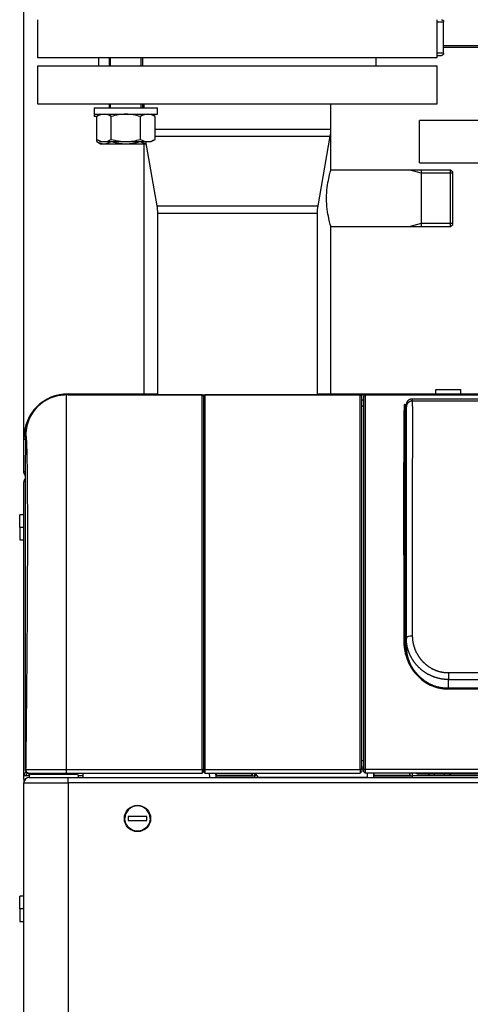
# Model space of a CAD drawing. Header units: millimetres. Extents: x 226 to 1023, y 71 to 732.
# Tile 42 of 110: x 241 to 263, y 582 to 629. Entities that reach past the tile are written whole.
import ezdxf

# ---------------------------------------------------------------- set-up
doc = ezdxf.new("R2010")
doc.units = ezdxf.units.MM
doc.layers.add('1', color=7, linetype='CONTINUOUS', true_color=0xffffff)
doc.layers.add('TOP', color=7, linetype='CONTINUOUS', true_color=0xffffff)
doc.styles.add('iso-1', font='isocp.shx')
doc.dimstyles.get("Standard").update_dxf_attribs({"dimtxt": 0.18, "dimasz": 0.18, "dimexe": 0.18, "dimexo": 0.0625, "dimgap": 0.09, "dimtad": 0, "dimtih": 1, "dimtoh": 1, "dimdec": 4, "dimzin": 0, "dimdsep": 46, "dimtxsty": 'Standard', "dimcen": 0.09, "dimadec": 0, "dimazin": 0, "dimtfac": 1, "dimtdec": 4, "dimtofl": 0, "dimtmove": 0, "dimatfit": 3, "dimfxl": 1, "dimtolj": 1, "dimtzin": 0, "dimarcsym": 0})

# ---------------------------------------------------------------- blocks, each defined once
blk = doc.blocks.new('DimnDraft3D5')
at = {"layer": 'TOP', "color": 2, "linetype": 'Continuous', "transparency": 16777216}
for p, q in [((241.659, 608.564), (241.659, 728.568)), ((474.11, 704.564), (474.11, 728.568)), ((241.659, 726.568), (474.11, 726.568))]:
    blk.add_line(p, q, dxfattribs=at)
for points in [[(241.659, 726.568), (245.159, 727.029), (245.159, 726.107), (241.659, 726.568)], [(474.11, 726.568), (470.61, 726.107), (470.61, 727.029), (474.11, 726.568)]]:
    blk.add_solid(points, dxfattribs=at)
at = {"layer": 'TOP', "color": 2, "linetype": 'Continuous', "transparency": 16777216, "insert": (354.321, 727.139), "char_height": 3.5, "attachment_point": 7, "line_spacing_factor": 0.963855, "style": 'iso-1'}
blk.add_mtext('\\W01.000;\\fisocp.shx,bigfont.shx;2325 ', dxfattribs=at)

msp = doc.modelspace()

# ---------------------------------------------------------------- linework, layer by layer
at = {"layer": '1', "color": 7, "linetype": 'Continuous'}
for p, q in [((242.31, 628.514), (242.31, 626.714)), ((261.31, 626.714), (261.31, 628.514)), ((261.61, 626.914), (261.61, 628.414)), ((296.112, 627.272), (261.61, 627.272)), ((296.112, 627.272), (261.61, 627.272)), ((261.61, 627.212), (296.112, 627.212)), ((261.31, 626.814), (261.51, 626.814)), ((242.309, 626.314), (242.309, 624.514)), ((242.31, 626.314), (242.309, 626.314)), ((242.31, 626.714), (261.31, 626.714)), ((242.31, 626.314), (242.31, 624.514)), ((242.31, 626.314), (261.31, 626.314)), ((245.21, 626.714), (245.21, 626.314)), ((245.706, 626.714), (245.706, 626.314)), ((247.306, 626.314), (247.306, 626.714)), ((258.41, 626.314), (258.41, 626.714)), ((261.31, 624.514), (261.31, 626.314)), ((242.31, 624.514), (242.309, 624.514)), ((242.31, 624.514), (261.31, 624.514)), ((245.706, 624.514), (245.706, 624.314)), ((247.306, 624.314), (247.306, 624.514)), ((247.364, 624.514), (247.364, 624.314)), ((247.365, 624.514), (247.365, 624.314)), ((256.255, 623.314), (256.255, 624.514)), ((245.006, 624.314), (245.006, 624.014)), ((245.006, 624.314), (248.006, 624.314)), ((245.006, 624.014), (245.006, 623.914)), ((245.006, 624.014), (248.006, 624.014)), ((245.306, 624.014), (245.121, 623.907)), ((247.892, 623.907), (247.706, 624.014)), ((248.006, 624.014), (248.006, 624.314)), ((245.133, 623.914), (245.006, 623.914)), ((245.121, 622.821), (245.121, 623.907)), ((245.814, 622.821), (245.814, 623.907)), ((247.199, 622.821), (247.199, 623.907)), ((247.892, 622.821), (247.892, 623.907)), ((265.459, 623.712), (260.459, 623.712)), ((260.459, 621.712), (260.459, 623.712)), ((256.254, 621.359), (256.254, 623.263)), ((245.121, 622.821), (245.306, 622.714)), ((245.121, 622.721), (245.121, 622.821)), ((245.121, 622.721), (245.306, 622.614)), ((245.306, 622.714), (245.467, 622.714)), ((245.306, 622.614), (245.467, 622.614)), ((245.467, 622.714), (246.506, 622.714)), ((245.467, 622.614), (246.506, 622.614)), ((246.506, 622.714), (247.546, 622.714)), ((246.506, 622.614), (247.457, 622.614)), ((247.364, 622.614), (247.364, 610.714)), ((247.439, 622.714), (247.975, 619.659)), ((247.546, 622.714), (247.706, 622.714)), ((247.706, 622.714), (247.892, 622.821)), ((255.645, 619.659), (256.225, 622.969)), ((260.459, 621.712), (265.459, 621.712)), ((261.946, 621.359), (256.254, 621.359)), ((260.546, 621.209), (260.026, 621.359)), ((260.546, 621.359), (260.546, 618.669)), ((262.046, 621.209), (260.546, 621.209)), ((262.046, 621.259), (261.946, 621.359)), ((261.946, 618.669), (261.946, 621.359)), ((262.046, 618.769), (262.046, 621.259)), ((248.005, 619.314), (248.005, 610.663)), ((255.615, 610.663), (255.615, 619.314)), ((260.546, 618.819), (260.026, 618.669)), ((262.046, 618.819), (260.546, 618.819)), ((256.254, 610.714), (256.254, 618.669)), ((256.254, 618.669), (261.946, 618.669)), ((261.946, 618.669), (262.046, 618.769)), ((261.234, 610.914), (262.434, 610.914)), ((261.234, 610.714), (261.234, 610.914)), ((262.434, 610.714), (262.434, 610.914)), ((250.139, 610.663), (243.671, 610.663)), ((243.672, 610.663), (243.672, 592.846)), ((243.769, 610.714), (243.759, 610.714)), ((243.769, 610.664), (243.759, 610.664)), ((243.769, 610.714), (246.809, 610.714)), ((243.769, 610.666), (243.769, 610.714)), ((243.769, 610.714), (243.769, 610.664)), ((243.769, 610.663), (243.769, 610.664)), ((243.769, 610.664), (315.749, 610.664)), ((246.809, 610.714), (248.005, 610.714)), ((246.809, 610.664), (246.809, 610.714)), ((250.219, 610.583), (250.139, 610.663)), ((250.139, 610.663), (250.139, 610.663)), ((250.139, 592.846), (250.139, 610.663)), ((250.219, 610.583), (250.219, 610.583)), ((250.219, 592.845), (250.219, 610.583)), ((250.223, 610.61), (250.22, 610.314)), ((257.639, 610.663), (250.274, 610.663)), ((255.615, 610.714), (256.809, 610.714)), ((256.809, 610.714), (267.659, 610.714)), ((256.809, 610.714), (256.809, 610.664)), ((257.719, 610.583), (257.639, 610.663)), ((257.639, 610.663), (257.639, 610.663)), ((257.639, 592.846), (257.639, 610.663)), ((257.719, 610.583), (257.719, 610.583)), ((257.719, 592.845), (257.719, 610.583)), ((257.889, 610.663), (257.809, 610.583)), ((257.809, 610.583), (257.809, 610.583)), ((257.809, 610.583), (257.809, 592.865)), ((301.629, 610.663), (257.889, 610.663)), ((257.889, 610.663), (257.889, 610.663)), ((257.889, 610.663), (257.889, 592.866)), ((299.416, 610.46), (260.102, 610.46)), ((259.783, 610.133), (259.782, 610.137)), ((259.783, 610.133), (259.784, 610.135)), ((241.659, 608.564), (241.659, 608.614)), ((241.659, 607.014), (241.659, 608.564)), ((241.742, 608.758), (241.719, 606.849)), ((241.659, 607.014), (241.721, 607.014)), ((241.719, 606.849), (241.719, 606.847)), ((241.719, 606.849), (241.719, 592.867)), ((241.659, 592.561), (241.659, 606.514)), ((241.659, 604.964), (241.459, 604.964)), ((241.459, 604.364), (241.459, 604.964)), ((241.459, 604.364), (241.459, 603.764)), ((241.459, 603.764), (241.659, 603.764)), ((259.839, 598.665), (259.839, 599.088)), ((259.839, 598.665), (259.839, 598.664)), ((297.735, 596.71), (261.783, 596.71)), ((241.659, 592.561), (241.909, 592.561)), ((241.659, 592.384), (241.659, 592.561)), ((241.899, 592.664), (241.922, 592.664)), ((244.159, 592.623), (242.002, 592.623)), ((242.002, 592.623), (244.159, 592.623)), ((242.059, 592.623), (242.059, 592.623)), ((243.671, 592.664), (250.139, 592.664)), ((244.25, 592.564), (244.468, 592.564)), ((244.468, 592.464), (244.468, 592.664)), ((250.139, 592.846), (250.139, 592.664)), ((250.219, 592.744), (250.139, 592.664)), ((250.219, 592.845), (250.219, 592.744)), ((250.222, 592.714), (250.272, 592.664)), ((250.272, 592.664), (257.639, 592.664)), ((250.494, 592.464), (250.489, 592.664)), ((250.793, 592.464), (250.788, 592.664)), ((250.794, 592.664), (250.796, 592.578)), ((250.796, 592.578), (250.796, 592.547)), ((250.796, 592.578), (252.519, 592.578)), ((250.797, 592.464), (250.796, 592.547)), ((250.796, 592.547), (252.619, 592.547)), ((252.466, 592.664), (252.519, 592.578)), ((252.519, 592.578), (252.519, 592.664)), ((252.619, 592.664), (252.619, 592.547)), ((252.619, 592.564), (252.742, 592.564)), ((252.619, 592.547), (252.619, 592.464)), ((252.802, 592.475), (252.676, 592.664)), ((257.639, 592.846), (257.639, 592.664)), ((257.719, 592.744), (257.639, 592.664)), ((257.719, 592.964), (257.809, 592.964)), ((257.719, 592.869), (257.809, 592.869)), ((257.719, 592.845), (257.719, 592.744)), ((257.809, 592.865), (257.809, 592.744)), ((257.809, 592.744), (257.889, 592.664)), ((257.889, 592.866), (257.889, 592.664)), ((301.629, 592.664), (257.889, 592.664)), ((257.994, 592.464), (257.989, 592.664)), ((258.293, 592.464), (258.288, 592.664)), ((258.294, 592.664), (258.296, 592.578)), ((258.296, 592.578), (260.019, 592.578)), ((258.296, 592.578), (258.296, 592.547)), ((258.296, 592.547), (260.119, 592.547)), ((258.297, 592.464), (258.296, 592.547)), ((259.966, 592.664), (260.019, 592.578)), ((260.019, 592.578), (260.019, 592.664)), ((260.119, 592.664), (260.119, 592.547)), ((260.119, 592.547), (260.119, 592.464)), ((260.12, 592.564), (299.398, 592.564)), ((299.107, 592.625), (260.411, 592.625)), ((241.659, 592.384), (241.726, 592.384)), ((241.659, 592.384), (241.659, 592.214)), ((241.659, 475.414), (241.659, 592.214)), ((241.909, 592.464), (243.759, 592.464)), ((243.759, 592.464), (243.769, 592.464)), ((243.769, 592.464), (315.749, 592.464)), ((244.259, 592.464), (244.259, 592.523)), ((252.802, 592.475), (257.993, 592.475)), ((257.869, 592.475), (257.869, 592.464)), ((246.609, 590.614), (246.609, 590.414)), ((247.509, 590.614), (246.609, 590.614)), ((246.609, 590.414), (247.509, 590.414)), ((247.509, 590.414), (247.509, 590.614)), ((241.659, 586.814), (241.459, 586.814)), ((241.459, 586.214), (241.459, 586.814)), ((241.459, 586.214), (241.459, 585.614)), ((241.459, 585.614), (241.659, 585.614))]:
    msp.add_line(p, q, dxfattribs=at)
at = {"layer": '1', "color": 252, "linetype": 'Continuous'}
for p, q in [((261.31, 628.414), (261.61, 628.414)), ((261.61, 626.914), (261.31, 626.914)), ((245.781, 626.314), (245.781, 626.714)), ((247.231, 626.314), (247.231, 626.714)), ((245.781, 624.314), (245.781, 624.514)), ((247.231, 624.314), (247.231, 624.514)), ((247.892, 623.314), (256.255, 623.314)), ((247.892, 622.969), (256.225, 622.969)), ((247.975, 619.659), (255.645, 619.659)), ((248.005, 619.314), (255.615, 619.314)), ((243.671, 610.663), (243.671, 610.663)), ((250.139, 610.663), (243.671, 610.663)), ((243.759, 610.714), (243.759, 610.664)), ((243.759, 610.664), (243.759, 610.663)), ((250.219, 610.583), (250.139, 610.663)), ((250.221, 610.414), (250.219, 610.414)), ((257.639, 610.663), (250.274, 610.663)), ((257.719, 610.583), (257.639, 610.663)), ((257.81, 610.414), (257.72, 610.414)), ((257.809, 610.583), (257.889, 610.663)), ((301.629, 610.663), (257.889, 610.663)), ((260.139, 610.378), (299.379, 610.378)), ((257.809, 610.124), (257.719, 610.124)), ((259.733, 610.204), (259.839, 610.204)), ((259.788, 609.451), (259.783, 610.133)), ((259.839, 610.144), (259.833, 610.144)), ((259.838, 609.462), (259.833, 610.144)), ((259.838, 609.462), (259.839, 609.462)), ((259.779, 609.294), (259.777, 609.294)), ((241.659, 608.614), (241.66, 608.614)), ((241.659, 608.564), (241.74, 608.564)), ((241.742, 608.758), (241.719, 606.849)), ((241.742, 608.758), (241.742, 608.758)), ((259.771, 607.119), (259.791, 607.305)), ((259.821, 607.07), (259.839, 607.235)), ((259.821, 607.07), (259.839, 607.07)), ((241.719, 606.849), (241.719, 606.849)), ((259.817, 606.747), (259.839, 606.747)), ((241.659, 604.364), (241.459, 604.364)), ((259.839, 599.371), (259.826, 599.371)), ((259.775, 598.824), (259.774, 598.874)), ((259.777, 598.769), (259.777, 598.927)), ((259.827, 598.892), (259.839, 598.892)), ((259.827, 598.668), (259.827, 598.892)), ((259.839, 598.668), (259.827, 598.668)), ((259.833, 598.48), (259.849, 598.48)), ((261.839, 597.435), (261.839, 597.123)), ((273.896, 597.435), (261.839, 597.435)), ((261.839, 596.71), (261.839, 597.123)), ((261.839, 597.123), (274.839, 597.123)), ((297.735, 596.671), (261.783, 596.671)), ((257.719, 593.269), (257.809, 593.269)), ((241.719, 592.846), (241.742, 592.846)), ((241.909, 592.561), (241.909, 592.664)), ((241.909, 592.561), (241.909, 592.464)), ((242.002, 592.664), (242.002, 592.623)), ((243.671, 592.846), (250.139, 592.846)), ((244.159, 592.623), (244.159, 592.664)), ((250.219, 592.845), (250.139, 592.846)), ((250.274, 592.846), (257.639, 592.846)), ((257.719, 592.845), (257.639, 592.846)), ((257.809, 592.865), (257.889, 592.866)), ((257.889, 592.866), (301.629, 592.866)), ((241.659, 592.214), (243.759, 592.214)), ((243.759, 592.214), (243.759, 592.464)), ((243.759, 592.214), (243.759, 475.414)), ((243.759, 592.214), (243.769, 592.214)), ((315.749, 592.214), (243.769, 592.214)), ((241.659, 586.214), (241.459, 586.214))]:
    msp.add_line(p, q, dxfattribs=at)
at = {"layer": '1', "color": 7, "linetype": 'Continuous'}
msp.add_circle((247.059, 590.514), 0.625, dxfattribs=at)
for centre, radius, start, end in [((254.255, 623.314), 2, 350.0605, 0), ((243.759, 608.614), 2.1, 90, 180), ((243.759, 608.564), 2.1, 90, 91.8745), ((243.759, 608.564), 2.1, 142.8933, 180), ((241.909, 606.514), 0.25, 139.5226, 180), ((241.919, 606.847), 0.2, 179.2929, 180), ((242.002, 592.523), 0.1, 90, 157.6242), ((244.159, 592.523), 0.1, 0, 90), ((260.553, 593.098), 0.616, 300.0586, 309.8917), ((260.553, 593.098), 0.796, 317.9438, 323.5723), ((241.909, 592.214), 0.25, 90, 180), ((247.059, 590.514), 0.6, 0, 180)]:
    msp.add_arc(centre, radius, start, end, dxfattribs=at)
at = {"layer": '1', "color": 7, "linetype": 'Continuous', "extrusion": (0, 0, -1)}
for centre, radius, start, end in [((-246.005, 619.314), 2, 170.0605, 180), ((-257.615, 619.314), 2, 0, 9.9395), ((-241.909, 607.014), 0.25, 319.5043, 360), ((-262.265, 593.098), 0.796, 317.9438, 323.5723), ((-262.265, 593.098), 0.616, 300.0586, 309.8917), ((-247.059, 590.514), 0.6, 180, 0)]:
    msp.add_arc(centre, radius, start, end, dxfattribs=at)
at = {"layer": '1', "color": 7, "linetype": 'Continuous'}
for centre, major_axis, ratio, start_param, end_param in [((259.778, 609.294), (-0.001, 0.15), 0.006171, 4.712351, 7.853944), ((259.838, 609.451), (0.05, 0.0004), 0.227403, 1.569065, 3.135256), ((259.778, 609.294), (-0.001, 0.15), 0.006171, 1.570758, 4.712351), ((259.841, 607.305), (0.0497, -0.0055), 0.998613, 3.259042, 4.77715), ((241.909, 606.514), (0.25, 0), 0.707107, 2.435128, 3.141593), ((259.817, 606.787), (0.05, -0.0001), 0.814014, 3.152197, 4.714405), ((259.725, 598.874), (-0.05, -0.0002), 0.345959, 3.158207, 4.711041), ((259.827, 598.928), (0.05, 0), 0.707107, 3.150335, 4.712389), ((259.827, 598.704), (0.05, 0), 0.707107, 3.605658, 4.712389), ((241.909, 592.561), (-0.25, 0), 0.707107, 5.257111, 6.283185), ((241.909, 592.561), (-0.15, 0), 0.707107, 4.873983, 6.283185), ((242.002, 592.694), (0.1, 0), 0.707107, 3.570865, 4.712389), ((244.159, 592.694), (0.1, 0), 0.707107, 4.712389, 5.853887), ((260.411, 592.73), (0.15, 0), 0.70217, 3.817371, 4.712389)]:
    msp.add_ellipse(centre, major_axis=major_axis, ratio=ratio, start_param=start_param, end_param=end_param, dxfattribs=at)
at = {"layer": '1', "color": 252, "linetype": 'Continuous'}
msp.add_ellipse((260.139, 599.088), major_axis=(0.3, 0), ratio=0.351057, start_param=1.570796, end_param=3.10164, dxfattribs=at)
at = {"layer": '1', "color": 7, "linetype": 'Continuous'}
for points, knots in [([(261.51, 628.514), (261.51, 628.514), (261.51, 628.514), (261.524, 628.514), (261.537, 628.511), (261.561, 628.501), (261.572, 628.493), (261.59, 628.475), (261.597, 628.464), (261.607, 628.44), (261.61, 628.427), (261.61, 628.414)], [0, 0, 0, 0, 0.002848, 0.002848, 0.258989, 0.258989, 0.507069, 0.507069, 0.753859, 0.753859, 1, 1, 1, 1]), ([(261.61, 626.914), (261.61, 626.901), (261.607, 626.888), (261.597, 626.864), (261.59, 626.853), (261.572, 626.835), (261.561, 626.827), (261.537, 626.817), (261.524, 626.814), (261.51, 626.814), (261.51, 626.814), (261.51, 626.814)], [0, 0, 0, 0, 0.246141, 0.246141, 0.492931, 0.492931, 0.741011, 0.741011, 0.997152, 0.997152, 1, 1, 1, 1]), ([(256.254, 618.669), (256.254, 618.669), (256.206, 618.815), (256.097, 619.311), (256.046, 619.659), (256.046, 620.368), (256.097, 620.718), (256.205, 621.211), (256.254, 621.359), (256.254, 621.359)], [0, 0, 0, 0, 0.249814, 0.249814, 0.499876, 0.499876, 0.749938, 0.749938, 1, 1, 1, 1]), ([(243.671, 610.663), (243.649, 610.663), (243.598, 610.662), (243.52, 610.658), (243.436, 610.649), (243.352, 610.637), (243.269, 610.621), (243.188, 610.602), (243.108, 610.58), (243.029, 610.554), (242.95, 610.524), (242.873, 610.491), (242.797, 610.454), (242.722, 610.414), (242.649, 610.371), (242.579, 610.325), (242.511, 610.276), (242.446, 610.224), (242.382, 610.17), (242.321, 610.113), (242.263, 610.053), (242.206, 609.99), (242.152, 609.924), (242.102, 609.856), (242.054, 609.787), (242.01, 609.716), (241.969, 609.643), (241.932, 609.569), (241.897, 609.493), (241.866, 609.415), (241.838, 609.335), (241.813, 609.254), (241.792, 609.172), (241.775, 609.089), (241.761, 609.007), (241.751, 608.924), (241.745, 608.841), (241.743, 608.786), (241.742, 608.758)], [0, 0, 0, 0, 0.022062, 0.050235, 0.078412, 0.106585, 0.134755, 0.16242, 0.190087, 0.217754, 0.245422, 0.273593, 0.301764, 0.329935, 0.358106, 0.386276, 0.413944, 0.441612, 0.46928, 0.496947, 0.525118, 0.553289, 0.58146, 0.60963, 0.637801, 0.665468, 0.693136, 0.720804, 0.748472, 0.776643, 0.804814, 0.832983, 0.861152, 0.889322, 0.916992, 0.944665, 0.972337, 1, 1, 1, 1]), ([(243.671, 610.663), (243.602, 610.661), (243.462, 610.657), (243.252, 610.621), (243.045, 610.563), (242.843, 610.481), (242.652, 610.377), (242.475, 610.252), (242.291, 610.09), (242.099, 609.868), (241.916, 609.562), (241.775, 609.183), (241.754, 608.903), (241.742, 608.758)], [0, 0, 0, 0, 0.069164, 0.13985, 0.211638, 0.28407, 0.356658, 0.428909, 0.500342, 0.601188, 0.720658, 0.855338, 1, 1, 1, 1]), ([(250.223, 592.845), (250.223, 593.115), (250.223, 593.653), (250.223, 594.46), (250.223, 595.267), (250.223, 596.341), (250.223, 597.669), (250.222, 599.224), (250.222, 600.724), (250.222, 602.157), (250.222, 603.51), (250.222, 604.773), (250.222, 605.935), (250.222, 606.986), (250.222, 607.917), (250.222, 608.721), (250.222, 609.392), (250.223, 609.922), (250.223, 610.244), (250.223, 610.428), (250.223, 610.517), (250.223, 610.571), (250.223, 610.602), (250.223, 610.609), (250.223, 610.613)], [0, 0, 0, 0, 0.029039, 0.058079, 0.087374, 0.116669, 0.175564, 0.234601, 0.293583, 0.352569, 0.411501, 0.470522, 0.529465, 0.588486, 0.647418, 0.706405, 0.765386, 0.824424, 0.883318, 0.912615, 0.941912, 0.961274, 0.980637, 1, 1, 1, 1]), ([(250.274, 592.846), (250.274, 593.025), (250.274, 593.563), (250.274, 594.642), (250.273, 596.082), (250.273, 597.681), (250.273, 599.243), (250.273, 600.746), (250.273, 602.184), (250.273, 603.539), (250.273, 604.808), (250.273, 605.971), (250.273, 607.027), (250.273, 607.959), (250.273, 608.766), (250.273, 609.438), (250.273, 609.971), (250.273, 610.358), (250.274, 610.57), (250.274, 610.647), (250.274, 610.661), (250.274, 610.663)], [0, 0, 0, 0, 0.019608, 0.058824, 0.117647, 0.176471, 0.235294, 0.294118, 0.352941, 0.411765, 0.470588, 0.529412, 0.588235, 0.647059, 0.705882, 0.764706, 0.823529, 0.882353, 0.941176, 0.980392, 1, 1, 1, 1]), ([(260.102, 610.46), (260.101, 610.46), (260.095, 610.46), (260.086, 610.46), (260.075, 610.459), (260.065, 610.458), (260.056, 610.456), (260.046, 610.455), (260.037, 610.453), (260.023, 610.45), (260.008, 610.445), (259.991, 610.438), (259.977, 610.432), (259.965, 610.426), (259.953, 610.419), (259.942, 610.412), (259.932, 610.405), (259.923, 610.397), (259.914, 610.39), (259.906, 610.383), (259.898, 610.375), (259.891, 610.366), (259.884, 610.357), (259.877, 610.349), (259.872, 610.34), (259.868, 610.333), (259.864, 610.327), (259.861, 610.322), (259.858, 610.316), (259.856, 610.31), (259.854, 610.305), (259.851, 610.299), (259.85, 610.294), (259.848, 610.291), (259.848, 610.288), (259.846, 610.283), (259.845, 610.278), (259.843, 610.272), (259.842, 610.266), (259.841, 610.259), (259.84, 610.254), (259.84, 610.251), (259.84, 610.251), (259.84, 610.25), (259.84, 610.25), (259.84, 610.249), (259.84, 610.249), (259.84, 610.249), (259.84, 610.249), (259.84, 610.248), (259.84, 610.247), (259.84, 610.246), (259.839, 610.245), (259.839, 610.245), (259.839, 610.244), (259.839, 610.243), (259.839, 610.242), (259.839, 610.24), (259.839, 610.239), (259.839, 610.238), (259.839, 610.236), (259.839, 610.233), (259.839, 610.229), (259.839, 610.225), (259.839, 610.219), (259.839, 610.212), (259.839, 610.203), (259.839, 610.193), (259.839, 610.182), (259.839, 610.169), (259.839, 610.154), (259.839, 610.137), (259.839, 610.118), (259.839, 610.105), (259.839, 610.098)], [0, 0, 0, 0, 0.002367, 0.015837, 0.027075, 0.036638, 0.044599, 0.051869, 0.060008, 0.069116, 0.087277, 0.104121, 0.119273, 0.132907, 0.146169, 0.159313, 0.172219, 0.184302, 0.195491, 0.206782, 0.217921, 0.230657, 0.244175, 0.256095, 0.266815, 0.27926, 0.287779, 0.297089, 0.307189, 0.317981, 0.327744, 0.337635, 0.34501, 0.349974, 0.351637, 0.352878, 0.360916, 0.364366, 0.367615, 0.37932, 0.389043, 0.391427, 0.392705, 0.392947, 0.393151, 0.393335, 0.393523, 0.393737, 0.393995, 0.394669, 0.396754, 0.399883, 0.404077, 0.409344, 0.416682, 0.425426, 0.435576, 0.447129, 0.460083, 0.474571, 0.491555, 0.514751, 0.541573, 0.572003, 0.606023, 0.643615, 0.684761, 0.722845, 0.763521, 0.806785, 0.852635, 0.901078, 0.952124, 1, 1, 1, 1]), ([(260.139, 610.378), (260.139, 610.382), (260.139, 610.388), (260.139, 610.397), (260.138, 610.405), (260.137, 610.413), (260.136, 610.421), (260.134, 610.427), (260.132, 610.433), (260.13, 610.439), (260.128, 610.443), (260.125, 610.448), (260.122, 610.451), (260.119, 610.454), (260.116, 610.457), (260.112, 610.458), (260.108, 610.459), (260.106, 610.46), (260.105, 610.46)], [0, 0, 0, 0, 0.063279, 0.126558, 0.189837, 0.253116, 0.316395, 0.379674, 0.442953, 0.506231, 0.56951, 0.632789, 0.696068, 0.759347, 0.822626, 0.885905, 0.949184, 1, 1, 1, 1]), ([(250.219, 610.192), (250.219, 610.201), (250.219, 610.243), (250.219, 610.263), (250.219, 610.264)], [0, 0, 0, 0, 0.187773, 1, 1, 1, 1]), ([(250.219, 608.322), (250.219, 608.441), (250.219, 608.783), (250.219, 609.224), (250.219, 609.5), (250.219, 609.606)], [0, 0, 0, 0, 0.222419, 0.667185, 1, 1, 1, 1]), ([(259.795, 607.772), (259.795, 607.799), (259.795, 607.879), (259.795, 608.024), (259.795, 608.213), (259.794, 608.414), (259.793, 608.628), (259.792, 608.851), (259.791, 609.071), (259.789, 609.277), (259.788, 609.395), (259.788, 609.451)], [0, 0, 0, 0, 0.062343, 0.17955, 0.296757, 0.413964, 0.531171, 0.648379, 0.765586, 0.882793, 1, 1, 1, 1]), ([(250.219, 606.532), (250.219, 606.733), (250.219, 607.211), (250.219, 607.644), (250.219, 607.884)], [0, 0, 0, 0, 0.406455, 1, 1, 1, 1]), ([(250.219, 600.702), (250.219, 600.934), (250.219, 601.622), (250.219, 602.725), (250.219, 603.97), (250.219, 605.115), (250.219, 605.811), (250.219, 606.137)], [0, 0, 0, 0, 0.111679, 0.33532, 0.558962, 0.782603, 1, 1, 1, 1]), ([(259.759, 605.25), (259.759, 605.124), (259.76, 604.711), (259.76, 603.983), (259.762, 603.043), (259.764, 602.059), (259.766, 601.033), (259.77, 599.972), (259.772, 599.244), (259.774, 598.874)], [0, 0, 0, 0, 0.069835, 0.224863, 0.37989, 0.534918, 0.689945, 0.844973, 1, 1, 1, 1]), ([(259.776, 599.391), (259.775, 599.758), (259.772, 600.481), (259.769, 601.533), (259.767, 602.544), (259.766, 603.509), (259.765, 604.422), (259.765, 605.036), (259.765, 605.352), (259.765, 605.394)], [0, 0, 0, 0, 0.162466, 0.324932, 0.487399, 0.649865, 0.812331, 0.974797, 1, 1, 1, 1]), ([(250.219, 597.305), (250.219, 597.724), (250.219, 598.523), (250.219, 599.302), (250.219, 599.671)], [0, 0, 0, 0, 0.519017, 1, 1, 1, 1]), ([(259.777, 598.964), (259.777, 598.986), (259.777, 599.043), (259.777, 599.143), (259.776, 599.263), (259.776, 599.347), (259.776, 599.391)], [0, 0, 0, 0, 0.175598, 0.450399, 0.725199, 1, 1, 1, 1]), ([(261.783, 596.71), (261.755, 596.71), (261.698, 596.712), (261.616, 596.718), (261.535, 596.727), (261.458, 596.74), (261.384, 596.755), (261.313, 596.773), (261.245, 596.794), (261.181, 596.815), (261.119, 596.839), (261.059, 596.864), (260.999, 596.891), (260.941, 596.92), (260.887, 596.95), (260.837, 596.979), (260.79, 597.009), (260.747, 597.037), (260.707, 597.065), (260.67, 597.092), (260.635, 597.118), (260.602, 597.145), (260.57, 597.171), (260.542, 597.195), (260.518, 597.217), (260.496, 597.237), (260.477, 597.255), (260.461, 597.27), (260.449, 597.282), (260.439, 597.292), (260.432, 597.299), (260.424, 597.307), (260.415, 597.316), (260.404, 597.328), (260.389, 597.343), (260.372, 597.362), (260.351, 597.385), (260.328, 597.412), (260.303, 597.441), (260.277, 597.473), (260.25, 597.506), (260.225, 597.54), (260.201, 597.572), (260.179, 597.603), (260.158, 597.635), (260.138, 597.666), (260.118, 597.697), (260.101, 597.726), (260.084, 597.753), (260.068, 597.781), (260.051, 597.812), (260.034, 597.845), (260.017, 597.878), (260.001, 597.91), (259.986, 597.942), (259.972, 597.972), (259.96, 598), (259.949, 598.024), (259.941, 598.044), (259.935, 598.06), (259.929, 598.074), (259.924, 598.087), (259.92, 598.097), (259.916, 598.108), (259.911, 598.121), (259.906, 598.136), (259.899, 598.155), (259.892, 598.177), (259.883, 598.202), (259.873, 598.233), (259.863, 598.268), (259.852, 598.307), (259.84, 598.35), (259.829, 598.397), (259.818, 598.448), (259.808, 598.502), (259.798, 598.557), (259.79, 598.615), (259.783, 598.676), (259.778, 598.74), (259.774, 598.807), (259.774, 598.853), (259.773, 598.877)], [0, 0, 0, 0, 0.025572, 0.050412, 0.074514, 0.097882, 0.120517, 0.142421, 0.163593, 0.184033, 0.20374, 0.222716, 0.243098, 0.262561, 0.281103, 0.298724, 0.315424, 0.330926, 0.345539, 0.35926, 0.372089, 0.385585, 0.397927, 0.409116, 0.41917, 0.428126, 0.435986, 0.442749, 0.448414, 0.451928, 0.45483, 0.457773, 0.461777, 0.466825, 0.472796, 0.481, 0.490467, 0.501196, 0.513188, 0.525756, 0.539177, 0.552123, 0.564427, 0.576088, 0.587107, 0.599267, 0.610534, 0.620907, 0.630434, 0.640305, 0.65104, 0.66264, 0.675105, 0.685505, 0.696439, 0.707191, 0.716572, 0.724805, 0.731555, 0.736823, 0.74131, 0.745753, 0.7489, 0.752196, 0.756389, 0.761565, 0.767724, 0.774867, 0.782993, 0.793262, 0.804765, 0.817501, 0.831471, 0.846674, 0.863111, 0.88078, 0.89806, 0.916376, 0.935729, 0.956119, 0.977544, 1, 1, 1, 1]), ([(259.839, 598.665), (259.839, 598.665), (259.839, 598.663), (259.839, 598.659), (259.839, 598.656), (259.839, 598.654), (259.839, 598.654)], [0, 0, 0, 0, 0.087236, 0.546672, 0.958798, 1, 1, 1, 1]), ([(259.858, 598.405), (259.858, 598.403), (259.862, 598.379), (259.869, 598.335), (259.883, 598.269), (259.898, 598.203), (259.917, 598.138), (259.936, 598.077), (259.957, 598.02), (259.978, 597.966), (259.997, 597.92), (260.01, 597.891), (260.016, 597.879)], [0, 0, 0, 0, 0.010893, 0.131762, 0.24766, 0.377873, 0.501184, 0.617595, 0.727106, 0.831521, 0.928784, 1, 1, 1, 1]), ([(250.219, 592.714), (250.219, 593.132), (250.219, 593.647), (250.219, 594.16), (250.219, 594.257)], [0, 0, 0, 0, 0.812451, 1, 1, 1, 1]), ([(241.719, 592.862), (241.719, 592.857), (241.719, 592.846), (241.72, 592.831), (241.721, 592.818), (241.723, 592.808), (241.725, 592.799), (241.728, 592.791), (241.732, 592.779), (241.74, 592.762), (241.751, 592.743), (241.765, 592.726), (241.781, 592.71), (241.798, 592.696), (241.816, 592.685), (241.834, 592.677), (241.849, 592.671), (241.863, 592.668), (241.877, 592.665), (241.886, 592.665), (241.891, 592.664)], [0, 0, 0, 0, 0.058992, 0.114001, 0.162513, 0.194461, 0.223629, 0.252211, 0.280724, 0.356375, 0.431203, 0.50511, 0.579742, 0.655212, 0.731203, 0.790435, 0.854851, 0.900674, 0.948877, 1, 1, 1, 1]), ([(241.719, 592.846), (241.719, 592.799), (241.738, 592.751), (241.804, 592.684), (241.852, 592.664), (241.899, 592.664)], [0, 0, 0, 0, 0.5, 0.5, 1, 1, 1, 1]), ([(241.919, 592.664), (241.919, 592.664), (241.92, 592.664), (241.925, 592.664), (241.933, 592.664), (241.943, 592.664), (241.955, 592.664), (241.969, 592.664), (241.983, 592.664), (241.999, 592.664), (242.017, 592.664), (242.035, 592.664), (242.055, 592.664), (242.076, 592.664), (242.095, 592.664), (242.115, 592.664), (242.134, 592.664), (242.151, 592.664), (242.168, 592.664), (242.183, 592.664), (242.197, 592.664), (242.21, 592.664), (242.221, 592.664), (242.236, 592.664), (242.256, 592.664), (242.284, 592.664), (242.316, 592.664), (242.353, 592.664), (242.388, 592.664), (242.421, 592.664), (242.451, 592.664), (242.483, 592.664), (242.516, 592.664), (242.551, 592.664), (242.589, 592.664), (242.629, 592.664), (242.671, 592.664), (242.717, 592.664), (242.766, 592.664), (242.818, 592.664), (242.873, 592.664), (242.929, 592.664), (242.99, 592.664), (243.054, 592.664), (243.121, 592.664), (243.188, 592.664), (243.255, 592.665), (243.322, 592.665), (243.39, 592.665), (243.461, 592.665), (243.535, 592.665), (243.605, 592.665), (243.651, 592.665), (243.671, 592.665)], [0, 0, 0, 0, 0.027711, 0.054422, 0.080124, 0.104812, 0.128486, 0.150748, 0.172032, 0.192337, 0.211661, 0.232429, 0.251929, 0.27016, 0.28712, 0.302808, 0.317225, 0.330369, 0.342241, 0.352874, 0.362225, 0.370293, 0.377289, 0.384349, 0.398892, 0.414332, 0.43388, 0.4547, 0.47679, 0.491509, 0.506744, 0.522493, 0.538758, 0.55558, 0.573476, 0.591476, 0.610569, 0.630757, 0.652039, 0.674417, 0.69662, 0.719807, 0.743981, 0.769141, 0.795289, 0.822427, 0.846475, 0.871252, 0.896761, 0.923003, 0.949979, 0.977686, 1, 1, 1, 1]), ([(250.222, 592.714), (250.221, 592.714), (250.221, 592.714), (250.22, 592.714), (250.219, 592.714), (250.219, 592.714)], [0, 0, 0, 0, 0.331195, 0.664525, 1, 1, 1, 1]), ([(250.222, 592.714), (250.222, 592.715), (250.222, 592.717), (250.223, 592.731), (250.223, 592.752), (250.223, 592.779), (250.223, 592.811), (250.223, 592.834), (250.223, 592.845)], [0, 0, 0, 0, 0.166794, 0.333514, 0.500275, 0.667115, 0.833504, 1, 1, 1, 1]), ([(250.272, 592.664), (250.272, 592.664), (250.271, 592.664), (250.271, 592.664), (250.271, 592.664), (250.271, 592.664), (250.27, 592.664), (250.27, 592.664), (250.27, 592.664), (250.269, 592.664), (250.269, 592.664), (250.269, 592.664)], [0, 0, 0, 0, 0.110477, 0.221193, 0.332146, 0.443337, 0.554765, 0.666433, 0.77834, 0.890486, 1, 1, 1, 1]), ([(250.272, 592.664), (250.272, 592.664), (250.272, 592.665), (250.272, 592.67), (250.273, 592.687), (250.273, 592.716), (250.274, 592.754), (250.274, 592.794), (250.274, 592.825), (250.274, 592.841), (250.274, 592.846)], [0, 0, 0, 0, 0.055556, 0.166667, 0.333333, 0.5, 0.666667, 0.833333, 0.944444, 1, 1, 1, 1]), ([(243.769, 592.214), (243.769, 592.28), (243.769, 592.345), (243.769, 592.437), (243.769, 592.464), (243.769, 592.464)], [0, 0, 0, 0, 0.500519, 0.500519, 1, 1, 1, 1])]:
    msp.add_open_spline(points, degree=3, knots=knots, dxfattribs=at)
for points, degree in [([(245.467, 624.014), (245.35, 624.014), (245.234, 623.972), (245.121, 623.907)], 3), ([(245.814, 623.907), (245.7, 623.972), (245.585, 624.014), (245.467, 624.014)], 3), ([(246.506, 624.014), (246.272, 624.014), (246.038, 623.972), (245.814, 623.907)], 3), ([(247.199, 623.907), (246.974, 623.972), (246.741, 624.014), (246.506, 624.014)], 3), ([(247.546, 624.014), (247.428, 624.014), (247.312, 623.972), (247.199, 623.907)], 3), ([(247.892, 623.907), (247.779, 623.972), (247.664, 624.014), (247.546, 624.014)], 3), ([(245.121, 622.821), (245.234, 622.756), (245.349, 622.714), (245.467, 622.714)], 3), ([(245.121, 622.721), (245.234, 622.656), (245.349, 622.614), (245.467, 622.614)], 3), ([(245.467, 622.714), (245.585, 622.714), (245.701, 622.756), (245.814, 622.821)], 3), ([(245.467, 622.614), (245.58, 622.614), (245.692, 622.653), (245.801, 622.714)], 3), ([(245.814, 622.821), (246.038, 622.757), (246.272, 622.714), (246.506, 622.714)], 3), ([(245.839, 622.714), (246.056, 622.653), (246.281, 622.614), (246.506, 622.614)], 3), ([(246.506, 622.714), (246.741, 622.714), (246.974, 622.756), (247.199, 622.821)], 3), ([(246.506, 622.614), (246.732, 622.614), (246.956, 622.653), (247.173, 622.714)], 3), ([(247.199, 622.821), (247.313, 622.756), (247.428, 622.714), (247.546, 622.714)], 3), ([(247.212, 622.714), (247.292, 622.669), (247.373, 622.636), (247.455, 622.622)], 3), ([(247.546, 622.714), (247.663, 622.714), (247.779, 622.756), (247.892, 622.821)], 3), ([(250.274, 610.663), (250.223, 610.613)], 1), ([(250.219, 610.264), (250.219, 610.281), (250.219, 610.298), (250.22, 610.314)], 3), ([(257.809, 610.124), (257.764, 610.124), (257.719, 610.124)], 2), ([(259.839, 599.088), (259.839, 599.15), (259.839, 599.274), (259.839, 599.458), (259.839, 599.642), (259.839, 599.825), (259.839, 600.007), (259.839, 600.188), (259.839, 600.368), (259.839, 600.547), (259.839, 600.726), (259.839, 600.903), (259.839, 601.08), (259.839, 601.255), (259.839, 601.43), (259.839, 601.603), (259.839, 601.776), (259.839, 601.947), (259.839, 602.117), (259.839, 602.286), (259.839, 602.454), (259.839, 602.621), (259.839, 602.787), (259.839, 602.952), (259.839, 603.115), (259.839, 603.277), (259.839, 603.438), (259.839, 603.597), (259.839, 603.756), (259.839, 603.913), (259.839, 604.068), (259.839, 604.223), (259.839, 604.376), (259.839, 604.527), (259.839, 604.677), (259.839, 604.826), (259.839, 604.974), (259.839, 605.12), (259.839, 605.264), (259.839, 605.407), (259.839, 605.549), (259.839, 605.689), (259.839, 605.827), (259.839, 605.964), (259.839, 606.099), (259.839, 606.233), (259.839, 606.365), (259.839, 606.496), (259.839, 606.625), (259.839, 606.752), (259.839, 606.878), (259.839, 607.002), (259.839, 607.124), (259.839, 607.245), (259.839, 607.364), (259.839, 607.481), (259.839, 607.596), (259.839, 607.71), (259.839, 607.822), (259.839, 607.932), (259.839, 608.041), (259.839, 608.147), (259.839, 608.252), (259.839, 608.355), (259.839, 608.456), (259.839, 608.555), (259.839, 608.653), (259.839, 608.748), (259.839, 608.842), (259.839, 608.933), (259.839, 609.023), (259.839, 609.111), (259.839, 609.197), (259.839, 609.281), (259.839, 609.363), (259.839, 609.443), (259.839, 609.521), (259.839, 609.597), (259.839, 609.672), (259.839, 609.74), (259.839, 609.8), (259.839, 609.851), (259.839, 609.896), (259.839, 609.936), (259.839, 609.97), (259.839, 610), (259.839, 610.027), (259.839, 610.051), (259.839, 610.073), (259.839, 610.086), (259.839, 610.093)], 3), ([(259.767, 606.787), (259.767, 606.826), (259.767, 606.898), (259.768, 606.988), (259.769, 607.056), (259.769, 607.101), (259.77, 607.116), (259.771, 607.119)], 3), ([(259.774, 598.874), (259.774, 598.868), (259.774, 598.862), (259.775, 598.856)], 3), ([(259.827, 598.602), (259.827, 598.614), (259.827, 598.637), (259.827, 598.658), (259.827, 598.668)], 3), ([(259.833, 598.48), (259.831, 598.502), (259.828, 598.544), (259.827, 598.583), (259.827, 598.602)], 3), ([(250.219, 595.781), (250.219, 596.162), (250.219, 596.541), (250.219, 596.917)], 3), ([(241.922, 592.664), (241.923, 592.664), (241.937, 592.664), (241.992, 592.664), (242.081, 592.664), (242.202, 592.664), (242.352, 592.664), (242.529, 592.664), (242.729, 592.664), (242.948, 592.664), (243.182, 592.664), (243.425, 592.664), (243.588, 592.664), (243.671, 592.664)], 3), ([(250.219, 592.714), (250.236, 592.697), (250.252, 592.681), (250.269, 592.664)], 3)]:
    msp.add_open_spline(points, degree=degree, dxfattribs=at)
at = {"layer": '1', "color": 252, "linetype": 'Continuous'}
for points in [[(250.223, 610.613), (250.24, 610.63), (250.257, 610.646), (250.274, 610.663)], [(259.839, 609.314), (259.839, 609.364), (259.838, 609.413), (259.838, 609.462)], [(241.742, 608.758), (241.744, 608.758), (241.748, 608.755), (241.753, 608.739), (241.758, 608.711), (241.762, 608.672), (241.767, 608.622), (241.771, 608.561), (241.775, 608.488), (241.78, 608.405), (241.783, 608.31), (241.787, 608.205), (241.791, 608.088), (241.794, 607.961), (241.797, 607.822), (241.801, 607.674), (241.803, 607.514), (241.806, 607.344), (241.809, 607.164), (241.811, 606.974), (241.813, 606.773), (241.815, 606.563), (241.817, 606.343), (241.818, 606.113), (241.82, 605.874), (241.821, 605.625), (241.822, 605.368), (241.823, 605.101), (241.823, 604.826), (241.824, 604.542), (241.824, 604.25), (241.824, 603.95), (241.824, 603.642), (241.823, 603.326), (241.823, 603.003), (241.822, 602.672), (241.821, 602.335), (241.82, 601.991), (241.818, 601.64), (241.817, 601.284), (241.815, 600.921), (241.813, 600.552), (241.811, 600.179), (241.808, 599.8), (241.806, 599.416), (241.803, 599.027), (241.8, 598.634), (241.797, 598.238), (241.794, 597.837), (241.791, 597.433), (241.787, 597.026), (241.783, 596.616), (241.779, 596.203), (241.775, 595.788), (241.771, 595.371), (241.767, 594.953), (241.762, 594.533), (241.757, 594.112), (241.752, 593.691), (241.747, 593.269), (241.744, 592.987), (241.742, 592.846)], [(259.771, 607.119), (259.771, 607.093), (259.795, 607.07), (259.821, 607.07)], [(259.827, 598.892), (259.827, 599.029), (259.827, 599.193), (259.826, 599.371)], [(261.839, 597.435), (261.829, 597.435), (261.807, 597.436), (261.776, 597.437), (261.744, 597.438), (261.713, 597.44), (261.681, 597.443), (261.649, 597.447), (261.618, 597.451), (261.587, 597.456), (261.555, 597.461), (261.524, 597.467), (261.493, 597.473), (261.462, 597.481), (261.431, 597.489), (261.4, 597.497), (261.369, 597.506), (261.338, 597.516), (261.308, 597.526), (261.278, 597.537), (261.247, 597.549), (261.217, 597.561), (261.188, 597.574), (261.158, 597.587), (261.129, 597.601), (261.099, 597.616), (261.07, 597.631), (261.042, 597.647), (261.013, 597.664), (260.985, 597.681), (260.957, 597.698), (260.929, 597.717), (260.902, 597.735), (260.874, 597.755), (260.848, 597.775), (260.821, 597.795), (260.795, 597.816), (260.769, 597.838), (260.744, 597.86), (260.719, 597.883), (260.694, 597.906), (260.67, 597.929), (260.646, 597.954), (260.622, 597.978), (260.599, 598.004), (260.577, 598.029), (260.555, 598.055), (260.533, 598.082), (260.512, 598.109), (260.491, 598.137), (260.471, 598.164), (260.451, 598.193), (260.432, 598.221), (260.414, 598.25), (260.396, 598.28), (260.378, 598.31), (260.361, 598.34), (260.345, 598.37), (260.329, 598.401), (260.314, 598.432), (260.299, 598.464), (260.285, 598.495), (260.272, 598.527), (260.259, 598.559), (260.247, 598.591), (260.235, 598.624), (260.224, 598.657), (260.214, 598.69), (260.204, 598.723), (260.195, 598.756), (260.187, 598.789), (260.179, 598.823), (260.172, 598.856), (260.166, 598.89), (260.16, 598.924), (260.155, 598.957), (260.151, 598.991), (260.147, 599.025), (260.144, 599.059), (260.142, 599.093), (260.14, 599.126), (260.139, 599.16), (260.139, 599.183), (260.139, 599.194)], [(259.777, 598.927), (259.777, 598.939), (259.777, 598.951), (259.777, 598.964)], [(261.839, 597.123), (261.827, 597.123), (261.802, 597.123), (261.765, 597.124), (261.727, 597.126), (261.69, 597.129), (261.653, 597.132), (261.616, 597.136), (261.579, 597.14), (261.542, 597.145), (261.505, 597.151), (261.468, 597.158), (261.432, 597.165), (261.395, 597.173), (261.359, 597.182), (261.322, 597.192), (261.286, 597.202), (261.25, 597.213), (261.214, 597.224), (261.179, 597.236), (261.143, 597.249), (261.108, 597.263), (261.073, 597.277), (261.038, 597.292), (261.003, 597.308), (260.969, 597.324), (260.935, 597.341), (260.901, 597.359), (260.867, 597.377), (260.834, 597.396), (260.801, 597.416), (260.768, 597.436), (260.736, 597.457), (260.704, 597.479), (260.673, 597.501), (260.642, 597.524), (260.611, 597.547), (260.58, 597.571), (260.551, 597.596), (260.521, 597.621), (260.492, 597.647), (260.463, 597.674), (260.435, 597.701), (260.408, 597.728), (260.381, 597.756), (260.354, 597.785), (260.328, 597.814), (260.303, 597.844), (260.278, 597.874), (260.253, 597.905), (260.23, 597.936), (260.207, 597.968), (260.184, 598), (260.162, 598.032), (260.141, 598.065), (260.12, 598.098), (260.1, 598.132), (260.081, 598.166), (260.062, 598.2), (260.045, 598.235), (260.027, 598.27), (260.011, 598.306), (259.995, 598.341), (259.98, 598.377), (259.966, 598.413), (259.952, 598.45), (259.939, 598.486), (259.927, 598.523), (259.916, 598.56), (259.905, 598.598), (259.896, 598.635), (259.886, 598.672), (259.878, 598.71), (259.871, 598.748), (259.864, 598.785), (259.858, 598.823), (259.853, 598.861), (259.849, 598.899), (259.845, 598.937), (259.842, 598.975), (259.84, 599.013), (259.839, 599.051), (259.839, 599.076), (259.839, 599.088)], [(259.854, 598.298), (259.845, 598.358), (259.837, 598.419), (259.833, 598.48)], [(241.719, 592.867), (241.719, 592.857), (241.719, 592.846), (241.719, 592.846)], [(250.223, 592.845), (250.24, 592.846), (250.257, 592.846), (250.274, 592.846)]]:
    msp.add_open_spline(points, degree=3, dxfattribs=at)
for points, weights in [([(260.139, 610.378), (259.963, 610.378), (259.839, 610.26), (259.839, 610.093)], [1.17156244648, 0.942810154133, 0.942812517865, 1.17156953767]), ([(259.776, 599.391), (259.776, 599.379), (259.797, 599.371), (259.826, 599.371)], [1.16962026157, 0.943459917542, 0.943459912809, 1.16962024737]), ([(259.791, 598.611), (259.801, 598.605), (259.814, 598.602), (259.827, 598.602)], [1.00010170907, 0.99726587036, 1.05373139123, 1.16949827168]), ([(259.813, 598.48), (259.819, 598.479), (259.826, 598.479), (259.833, 598.48)], [1.03785947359, 1.06723179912, 1.11369496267, 1.17724896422]), ([(241.742, 592.846), (241.741, 592.741), (241.814, 592.666), (241.919, 592.664)], [1.17458439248, 0.944378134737, 0.941833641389, 1.16695091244])]:
    msp.add_rational_spline(points, weights, degree=3, dxfattribs=at)
for points, knots in [([(260.139, 599.194), (260.139, 601.813), (260.139, 604.205), (260.139, 608.062), (260.144, 609.528), (260.139, 610.378)], [0, 0, 0, 0, 0.5, 0.5, 1, 1, 1, 1]), ([(259.733, 610.204), (259.732, 610.149), (259.73, 610.041), (259.727, 609.845), (259.725, 609.626), (259.722, 609.381), (259.72, 609.113), (259.718, 608.82), (259.716, 608.504), (259.714, 608.164), (259.713, 607.803), (259.712, 607.419), (259.711, 607.015), (259.71, 606.589), (259.71, 606.144), (259.709, 605.68), (259.709, 605.197), (259.71, 604.696), (259.71, 604.179), (259.711, 603.645), (259.712, 603.096), (259.713, 602.532), (259.714, 601.955), (259.716, 601.365), (259.717, 600.763), (259.719, 600.149), (259.721, 599.526), (259.723, 599.103), (259.724, 598.891)], [0, 0, 0, 0, 0.038851, 0.07767, 0.116458, 0.155216, 0.193942, 0.232637, 0.271301, 0.309933, 0.348535, 0.387105, 0.425645, 0.464153, 0.50263, 0.541076, 0.579491, 0.617875, 0.656227, 0.694549, 0.732839, 0.771098, 0.809326, 0.847523, 0.885689, 0.923824, 0.961928, 1, 1, 1, 1]), ([(259.782, 610.137), (259.782, 610.14), (259.781, 610.147), (259.776, 610.163), (259.766, 610.178), (259.755, 610.189), (259.745, 610.198), (259.738, 610.202), (259.733, 610.204)], [0, 0, 0, 0, 0.059189, 0.16797, 0.446327, 0.608764, 0.767684, 1, 1, 1, 1]), ([(259.833, 610.144), (259.832, 610.148), (259.831, 610.156), (259.822, 610.168), (259.81, 610.178), (259.795, 610.187), (259.777, 610.194), (259.757, 610.2), (259.742, 610.203), (259.733, 610.204)], [0, 0, 0, 0, 0.089942, 0.194978, 0.320251, 0.466134, 0.623749, 0.7779, 1, 1, 1, 1]), ([(259.783, 610.133), (259.781, 610.042), (259.778, 609.836), (259.773, 609.453), (259.769, 608.998), (259.766, 608.472), (259.763, 607.878), (259.761, 607.218), (259.76, 606.495), (259.76, 605.831), (259.759, 605.404), (259.759, 605.25)], [0, 0, 0, 0, 0.116965, 0.233931, 0.350896, 0.467862, 0.584827, 0.701793, 0.818758, 0.935724, 1, 1, 1, 1]), ([(259.784, 610.135), (259.785, 610.135), (259.787, 610.138), (259.797, 610.141), (259.813, 610.143), (259.826, 610.144), (259.833, 610.144)], [0, 0, 0, 0, 0.150359, 0.438966, 0.727009, 1, 1, 1, 1]), ([(259.839, 610.093), (259.839, 610.095), (259.839, 610.101), (259.839, 610.109), (259.839, 610.116), (259.839, 610.124), (259.839, 610.131), (259.839, 610.138), (259.839, 610.144), (259.839, 610.151), (259.839, 610.157), (259.839, 610.163), (259.839, 610.169), (259.839, 610.175), (259.839, 610.18), (259.839, 610.186), (259.839, 610.191), (259.839, 610.195), (259.839, 610.2), (259.839, 610.204), (259.839, 610.208), (259.839, 610.212), (259.839, 610.215), (259.839, 610.219), (259.839, 610.222), (259.839, 610.224), (259.839, 610.227), (259.839, 610.229), (259.839, 610.23), (259.839, 610.232), (259.839, 610.233), (259.839, 610.233), (259.839, 610.233)], [0, 0, 0, 0, 0.033613, 0.067226, 0.100839, 0.134452, 0.168065, 0.201678, 0.235291, 0.268904, 0.302517, 0.33613, 0.369743, 0.403356, 0.436969, 0.470582, 0.504195, 0.537809, 0.571422, 0.605035, 0.638648, 0.672261, 0.705874, 0.739487, 0.7731, 0.806713, 0.840326, 0.873939, 0.907552, 0.941165, 0.974778, 1, 1, 1, 1]), ([(259.791, 607.305), (259.792, 607.309), (259.793, 607.326), (259.794, 607.381), (259.794, 607.462), (259.795, 607.568), (259.795, 607.676), (259.795, 607.748), (259.795, 607.772)], [0, 0, 0, 0, 0.182879, 0.365758, 0.548637, 0.731516, 0.914395, 1, 1, 1, 1]), ([(259.817, 606.747), (259.817, 606.781), (259.817, 606.852), (259.818, 606.942), (259.819, 607.014), (259.82, 607.054), (259.82, 607.067), (259.821, 607.07)], [0, 0, 0, 0, 0.177659, 0.397557, 0.618681, 0.838583, 1, 1, 1, 1]), ([(259.765, 605.394), (259.765, 605.623), (259.765, 606.109), (259.766, 606.556), (259.767, 606.787)], [0, 0, 0, 0, 0.457958, 1, 1, 1, 1]), ([(259.826, 599.371), (259.825, 599.724), (259.822, 600.438), (259.819, 601.482), (259.817, 602.5), (259.816, 603.472), (259.815, 604.39), (259.815, 605.251), (259.815, 606.04), (259.816, 606.521), (259.817, 606.747)], [0, 0, 0, 0, 0.12012, 0.246276, 0.372661, 0.499158, 0.625655, 0.75204, 0.878195, 1, 1, 1, 1]), ([(259.724, 598.891), (259.725, 598.853), (259.727, 598.755), (259.744, 598.578), (259.793, 598.323), (259.904, 597.989), (260.102, 597.617), (260.383, 597.27), (260.707, 597), (261.058, 596.809), (261.416, 596.693), (261.663, 596.678), (261.783, 596.671)], [0, 0, 0, 0, 0.036116, 0.090917, 0.164908, 0.27557, 0.412438, 0.543863, 0.673826, 0.783597, 0.894845, 1, 1, 1, 1]), ([(259.839, 598.664), (259.839, 598.625), (259.842, 598.544), (259.854, 598.421), (259.876, 598.296), (259.906, 598.172), (259.946, 598.05), (259.993, 597.93), (260.033, 597.847), (260.056, 597.803), (260.059, 597.798)], [0, 0, 0, 0, 0.130226, 0.272131, 0.414036, 0.55594, 0.697845, 0.83975, 0.981655, 1, 1, 1, 1]), ([(241.742, 592.846), (241.745, 592.846), (241.75, 592.846), (241.778, 592.846), (241.815, 592.846), (241.854, 592.846), (241.93, 592.846), (242.068, 592.846), (242.312, 592.846), (242.605, 592.846), (242.943, 592.846), (243.304, 592.846), (243.55, 592.846), (243.671, 592.846)], [0, 0, 0, 0, 0.064579, 0.122677, 0.173358, 0.215902, 0.249787, 0.379718, 0.500109, 0.626824, 0.754044, 0.87921, 1, 1, 1, 1]), ([(243.671, 592.846), (243.671, 592.799), (243.671, 592.751), (243.671, 592.684), (243.671, 592.664), (243.671, 592.664)], [0, 0, 0, 0, 0.500796, 0.500796, 1, 1, 1, 1])]:
    msp.add_open_spline(points, degree=3, knots=knots, dxfattribs=at)
msp.add_rational_spline([(261.783, 596.671), (261.783, 596.69), (261.783, 596.703), (261.783, 596.708), (261.783, 596.709), (261.783, 596.71), (261.783, 596.71)], [1.013255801, 0.970697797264, 1.03061475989, 1.19300668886, 1.14854968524, 1.11177282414, 1.08267610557], degree=3, knots=[0, 0, 0, 0, 0.785075, 0.785075, 0.785075, 1, 1, 1, 1], dxfattribs=at)

# ---------------------------------------------------------------- dimensions: what is measured, and where the dimension line sits
at = {"layer": 'TOP', "color": 2, "linetype": 'Continuous', "lineweight": -3}
dim = msp.add_linear_dim(base=(474.11, 726.568), p1=(241.659, 608.564), p2=(474.11, 704.564), text='\\C2;2325', dimstyle='Standard', override={"dimtxt": 3.5, "dimasz": 3.5, "dimexe": 2, "dimexo": 0, "dimgap": 1.75, "dimtad": 1, "dimtih": 0, "dimdec": 0, "dimzin": 8, "dimtxsty": 'iso-1', "dimsah": 1, "dimclrd": 2, "dimclre": 2, "dimclrt": 2, "dimtm": -0.003937, "dimtdec": 2, "dimtofl": 1, "dimtmove": 0}, dxfattribs=at)
dim.commit()
dim.dimension.update_dxf_attribs({"geometry": 'DimnDraft3D5', "text_midpoint": (357.884, 726.568), "dimtype": 160})

doc.saveas('drawing.dxf')
